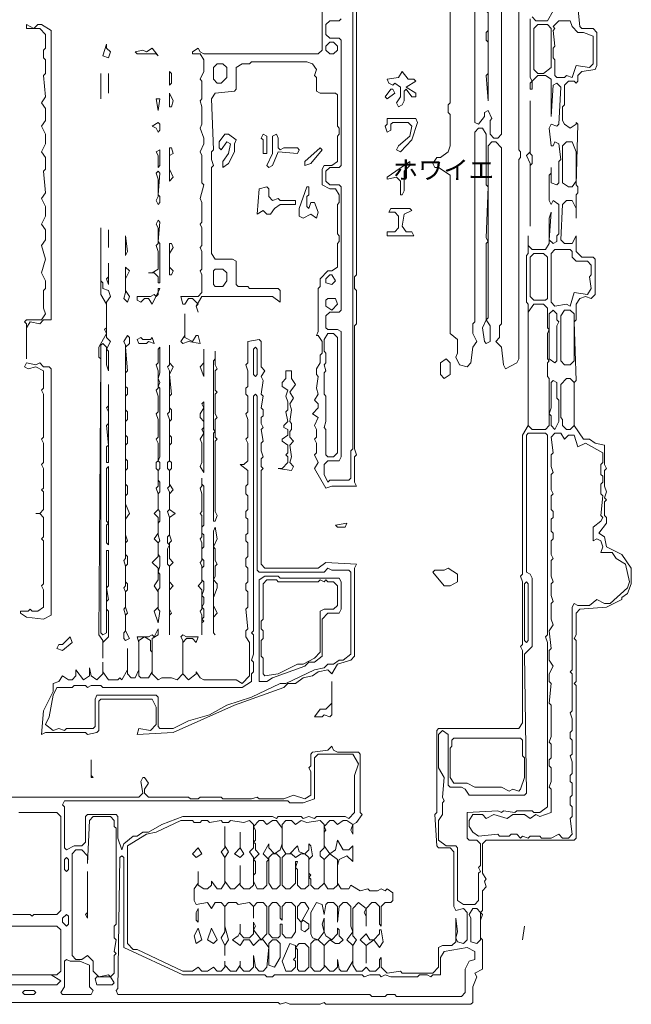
# Model space of a CAD drawing. Header units: millimetres. Extents: x -917 to 56469, y -4147 to 35647.
# Tile 4 of 5: x 43235 to 56428, y -393 to 20831. Entities that reach past the tile are written whole.
import ezdxf

# ---------------------------------------------------------------- set-up
doc = ezdxf.new("R2010")
doc.units = ezdxf.units.MM
doc.layers.add('EDITABLE_ROOM_LABELS', color=7, linetype='Continuous', lineweight=18, true_color=0x50555f)
doc.layers.add('RASTER_CONTOURS', color=7, linetype='Continuous', lineweight=18, true_color=0x50555f)
doc.styles.add('JAPANESE', font='msgothic.ttc')

msp = doc.modelspace()

# ---------------------------------------------------------------- linework, layer by layer
at = {"layer": 'RASTER_CONTOURS'}
for points in [[(49760, 21484), (49760, 20177), (49677, 20093), (47208, 20093), (47125, 20135), (47084, 20219), (46961, 20135), (46961, 20093), (47125, 20093), (47208, 19966), (47208, 19714), (47125, 19545), (47166, 19503), (47166, 19123), (47125, 19081), (47166, 18955), (47166, 18575), (47125, 18491), (47208, 18280), (47208, 18154), (47125, 17985), (47166, 17901), (47166, 17311), (47208, 17269), (47125, 16974), (47166, 16889), (47166, 16468), (47125, 16426), (47166, 16341), (47166, 15962), (47125, 15920), (47166, 15835), (47166, 15456), (47125, 15414), (47166, 15330), (47166, 14950), (47084, 14866), (46714, 14866), (46755, 14697), (46796, 14697), (46878, 14824), (46961, 14824), (47084, 14697), (47043, 14655), (47084, 14529), (47043, 14655), (47166, 14866), (48689, 14866), (48854, 14740), (48854, 14992), (48813, 15035), (48195, 15035), (48154, 15077), (47948, 15077), (47907, 15119), (47907, 15625), (47825, 15667), (47455, 15667), (47372, 15793), (47372, 17648), (47413, 17690), (47372, 17817), (47372, 17985), (47413, 18027), (47372, 19123), (47455, 19250), (47866, 19292), (47907, 19334), (47907, 19798), (48031, 19882), (48195, 19882), (48237, 19924), (49430, 19924), (49554, 19882), (49636, 19756), (49595, 19629), (49636, 19587), (49636, 19292), (49719, 19250), (50048, 19250), (50089, 19208), (50089, 18533), (50130, 18491), (50130, 18365), (50089, 18322), (50089, 17775), (49966, 17690), (49801, 17690), (49760, 17606), (49760, 17269), (49924, 17184), (50048, 17184), (50130, 17058), (50130, 16889), (50089, 16847), (50089, 16215), (50130, 16173), (50130, 16046), (50089, 16004), (50089, 15498), (49966, 15414), (49883, 15414), (49719, 15245), (49719, 15077), (49677, 15035), (49677, 14107), (49636, 14023), (49677, 14023), (49760, 13896), (49760, 13644), (49719, 13601), (49719, 13433), (49636, 13306), (49636, 13180), (49677, 13138), (49636, 12885), (49677, 12758), (49595, 12632), (49677, 12548), (49677, 12463), (49554, 12337), (49677, 12253), (49595, 12084), (49636, 12000), (49636, 11831), (49595, 11789), (49636, 11705), (49636, 11494), (49595, 11452), (49677, 11283), (49595, 11157), (49842, 10735), (49966, 10777), (50501, 10777), (50459, 10861), (50459, 11409), (50501, 11452), (50459, 11578), (50459, 14234), (50501, 14276), (50501, 14992), (50459, 15035), (50459, 15288), (50501, 15330), (50501, 24182)], [(50418, 24013), (50418, 11578), (50377, 11536), (50377, 10946), (50336, 10904), (49924, 10904), (49883, 10861), (49801, 11030), (49801, 11241), (49883, 11325), (50130, 11325), (50171, 11409), (50171, 14107), (50089, 14149), (49883, 14149), (49842, 14192), (49842, 14444), (49924, 14529), (50130, 14529), (50171, 14571), (50171, 17227), (50130, 17269), (49924, 17269), (49842, 17353), (49842, 17564), (49924, 17648), (50130, 17648), (50171, 17690), (50171, 20388), (50130, 20430), (49924, 20430), (49842, 20514), (49842, 20725), (49924, 20809), (50130, 20809), (50171, 20852)], [(52518, 21948), (52518, 19039), (52477, 18997), (52477, 18828), (52518, 18786), (52518, 18112), (52477, 17985), (52312, 17859), (52230, 17859), (52147, 17732), (52188, 17648), (52271, 17648), (52518, 17479), (52518, 14065), (52682, 13939), (52682, 13644), (52641, 13559), (52724, 13391), (52888, 13348), (52970, 13433), (53012, 13770), (53094, 13896), (53012, 14065), (53012, 14276), (53053, 14318), (53053, 18407), (53135, 18491), (53217, 18491), (53300, 18365), (53300, 17269), (53341, 17227), (53300, 16131), (53341, 16046), (53300, 16004), (53300, 14360), (53217, 14192), (53259, 13896), (53300, 13854), (53382, 13896), (53382, 14234), (53300, 14360), (53341, 14402), (53341, 18112), (53423, 18196), (53506, 18196), (53629, 18070), (53629, 14276), (53588, 14234), (53588, 13981), (53506, 13896), (53629, 13770), (53670, 13391), (53711, 13306), (53958, 13433), (54000, 13517), (54000, 17817), (54041, 17859), (54041, 17985), (54000, 18027), (54000, 23339)], [(53629, 21189), (53629, 18365), (53547, 18280), (53464, 18280), (53382, 18365), (53382, 18660), (53423, 18702), (53341, 18870), (53259, 18828), (53259, 18744), (53135, 18575), (53053, 18618), (53053, 22875)], [(37946, -351), (48813, -351), (48854, -393), (48978, -351), (49060, -393), (49719, -393), (49801, -351), (49842, -393), (52970, -393), (53012, -351), (53012, -14), (53094, 197), (53053, 281), (53217, 366), (53217, 998), (53176, 1040), (53176, 1419), (53217, 1546), (53176, 1588), (53217, 1630), (53217, 2052), (53300, 2136), (53259, 2262), (53300, 2305), (53217, 2431), (53217, 3063), (53300, 3148), (55193, 3148), (55235, 3190), (55235, 6478), (55193, 6520), (55235, 6562), (55235, 7447), (55193, 7489), (55235, 7574), (55235, 8037), (55317, 8122), (55893, 8164), (56222, 8332), (56222, 8374), (56346, 8459), (56428, 8670), (56428, 9007), (56222, 9302), (55893, 9470), (55852, 9681), (55728, 9766), (55893, 9976), (55893, 10103), (55852, 10145), (55852, 10440), (55893, 10482), (55852, 10524), (55893, 10651), (55852, 10777), (55852, 11114), (55893, 11157), (55852, 11241), (55852, 11662), (55646, 11705), (55523, 11789), (55399, 11789), (55193, 12084), (55193, 13011), (55235, 13053), (55193, 14318), (55235, 14360), (55235, 14697), (55317, 14824), (55440, 14866), (55564, 14824), (55646, 14908), (55646, 15667), (55605, 15709), (55358, 15709), (55235, 15835), (55235, 16173), (55152, 16004), (54988, 16004), (54905, 16088), (54946, 16847), (55029, 16931), (55152, 16931), (55235, 16763), (55235, 16552), (55235, 17058), (55276, 17100), (55276, 17227), (55235, 17269), (55276, 18575), (55235, 18618), (55235, 18575), (55111, 18491), (54988, 18575), (54946, 18660), (54946, 18955), (54988, 18997), (54988, 19418), (55070, 19503), (55193, 19503), (55235, 19461), (55276, 19503), (55276, 19629), (55358, 19714), (55646, 19756), (55687, 19840), (55687, 20557), (55605, 20641), (55358, 20641), (55317, 20683), (55276, 21105)], [(54741, 21020), (54617, 20809), (54370, 20809), (54288, 20894)], [(54247, 20852), (54247, 19587), (54288, 19503), (54247, 19461), (54247, 19334), (54288, 19334), (54288, 19503), (54411, 19629), (54576, 19629), (54699, 19545), (54699, 18744), (54741, 19418), (54823, 19461), (54905, 19376), (54864, 18575), (54823, 18533), (54699, 18575), (54658, 18491), (54699, 18112), (54741, 18112), (54782, 18196), (54864, 18154), (54905, 17817), (54864, 17775), (54864, 17311), (54823, 17269), (54699, 17311), (54699, 17648), (54699, 17522), (54658, 17479), (54658, 16931), (54699, 16847), (54741, 16931), (54864, 16847), (54864, 16215), (54823, 16173), (54823, 16046), (54741, 16004), (54658, 16088), (54699, 16679), (54658, 16552), (54658, 16004), (54576, 15878), (54288, 15878), (54205, 15962), (54205, 16173), (54205, 15793), (54164, 15751), (54164, 14740), (54205, 14697), (54205, 12084), (54082, 11873), (54082, 8880), (54041, 8838), (54082, 8712), (54082, 7363), (54041, 7321), (54082, 7236), (54082, 5677), (54000, 5550), (52271, 5550), (52230, 5508), (52230, 3738), (52188, 3696), (52230, 3021), (52271, 2979), (52518, 2979), (52600, 2895), (52600, 1714), (52641, 1630), (52806, 1672), (52888, 1588), (52888, 998), (52806, 914), (52682, 956), (52641, 1040), (52682, 1166), (52641, 1461), (52641, 956), (52559, 871), (52353, 871), (52271, 829), (52271, 408), (52147, 281), (51489, 281), (51447, 323), (51159, 281), (51036, 408), (51036, 618), (50995, 576), (50995, 408), (50912, 323), (50789, 323), (50706, 408), (50624, 323), (50501, 323), (50418, 450), (50418, 871), (50501, 998), (50418, 1082), (50418, 1672), (50542, 1799), (50706, 1672), (50665, 1588), (50706, 1504), (50706, 1293), (50706, 1672), (50830, 1799), (50912, 1799), (50995, 1714), (50995, 1335), (51036, 1293), (51036, 1714), (51118, 1799), (51242, 1799), (51283, 1841), (51283, 2009), (51159, 2094), (51118, 2052), (51036, 2094), (50953, 2052), (50789, 2052), (50748, 2094), (50583, 2052), (50377, 2178), (50336, 2094), (50171, 2094), (50089, 2220), (50089, 2600), (50130, 2726), (50295, 2810), (50418, 2684), (50418, 3021), (50336, 2937), (50213, 2937), (50089, 3148), (50048, 2937), (49924, 2853), (49801, 3021), (49801, 3316), (49842, 3358), (49801, 3443), (49924, 3569), (50007, 3569), (50089, 3485), (50213, 3569), (50295, 3569), (50418, 3485), (50377, 3358), (50418, 3274), (50418, 3485), (50501, 3527), (50624, 3696), (50583, 3738), (50583, 5002), (50542, 5044), (50089, 5044), (50007, 5087), (49966, 5171), (49883, 5087), (49554, 5044), (49513, 5002), (49513, 4749), (49472, 4707), (49513, 4623), (49513, 4117), (49389, 4033), (49142, 4117), (48936, 4033), (48401, 4033), (48360, 4075), (48237, 4033), (47619, 4033), (47578, 4075), (47125, 4075), (47084, 4033), (46919, 4033), (46878, 4075), (46014, 4075), (45931, 4159), (45931, 4244), (46014, 4370), (45931, 4496), (45890, 4496), (45849, 4412), (45890, 4159), (45808, 4075), (41486, 4075)], [(43215, 3738), (44038, 3738), (44120, 3653), (44120, 1630), (44038, 1546), (43544, 1546), (43503, 1504), (43462, 1546), (43091, 1546)]]:
    msp.add_lwpolyline(points, dxfattribs=at)
for points in [[(53341, 21484), (53300, 21400), (53300, 21020), (53341, 20978), (53341, 20599), (53300, 20557), (53300, 20388), (53341, 20346), (53341, 19671), (53300, 19629), (53341, 19081)], [(54864, 20809), (55111, 20809), (55152, 20683), (55276, 20557), (55399, 20557), (55605, 20472), (55605, 19882), (55523, 19798), (55235, 19840), (55152, 19587), (55029, 19629), (54988, 19587), (54823, 19587), (54782, 19629), (54782, 19966), (54741, 20009), (54741, 20219), (54782, 20261), (54741, 20599), (54782, 20641), (54741, 20683)], [(43709, 20725), (43626, 20725), (43544, 20641), (43379, 20725), (43379, 20641), (43667, 20641), (43791, 20514), (43791, 20219), (43750, 20177), (43750, 20009), (43791, 19966), (43791, 19671), (43750, 19629), (43791, 19166), (43709, 19039), (43791, 18913), (43791, 18660), (43709, 18533), (43791, 18365), (43791, 18154), (43709, 17985), (43791, 17859), (43791, 17606), (43750, 17564), (43791, 17100), (43709, 16974), (43791, 16805), (43791, 16594), (43709, 16426), (43791, 16299), (43791, 16088), (43709, 15962), (43791, 15667), (43709, 15372), (43791, 15203), (43791, 15035), (43750, 14992), (43750, 14613), (43791, 14487), (43709, 14360), (43379, 14360), (43338, 14318), (43379, 14276), (43379, 13517), (43379, 14192), (43462, 14318), (43667, 14276), (43750, 14360), (43914, 14360), (43914, 20599)], [(54411, 20725), (54617, 20725), (54699, 20641), (54699, 19798), (54535, 19671), (54411, 19671), (54329, 19756), (54329, 20641)], [(45108, 20304), (45026, 20051), (45149, 20009), (45191, 20135), (45108, 20219)], [(46220, 20051), (46096, 20219), (45973, 20135), (45890, 20177), (45726, 20135), (45767, 20093), (46178, 20093)], [(49924, 20346), (50007, 20346), (50089, 20261), (50089, 20177), (50007, 20093), (49924, 20093), (49842, 20177), (49842, 20261)], [(47496, 19882), (47619, 19882), (47702, 19798), (47702, 19587), (47578, 19461), (47496, 19461), (47413, 19545), (47413, 19798)], [(44985, 19671), (44985, 19123)], [(45149, 19671), (45149, 19250)], [(46467, 19714), (46467, 19418), (46508, 19461), (46508, 19671)], [(51489, 19714), (51406, 19587), (51159, 19545), (51200, 19461), (51283, 19418), (51324, 19461), (51447, 19376), (51447, 19166), (51365, 19039), (51406, 18955), (51489, 18997), (51530, 19081), (51530, 19292), (51571, 19334), (51694, 19166), (51777, 19166), (51777, 19250), (51571, 19376), (51777, 19503), (51736, 19545), (51612, 19545)], [(51283, 19334), (51242, 19334), (51118, 19166), (51159, 19123), (51324, 19250)], [(46261, 19123), (46178, 19123), (46220, 18870)], [(46467, 19250), (46467, 18955), (46508, 18955), (46549, 19081)], [(54247, 19081), (54247, 17985), (54164, 17901), (54247, 17732), (54247, 16383), (54247, 17690), (54288, 17732), (54288, 17901), (54247, 17943)], [(51777, 18702), (51159, 18702), (51159, 18575), (51118, 18533), (51159, 18407), (51242, 18449), (51242, 18575), (51283, 18618), (51612, 18618), (51694, 18533), (51653, 18322), (51406, 18112), (51365, 18027), (51447, 17985), (51694, 18238), (51818, 18618)], [(46220, 18618), (46096, 18533), (46178, 18491), (46220, 18407), (46261, 18449), (46261, 18575)], [(47743, 18365), (47660, 18365), (47537, 18196), (47537, 18070), (47578, 18027), (47702, 18196), (47784, 18154), (47743, 17943), (47619, 17775), (47619, 17648), (47743, 17732), (47866, 17985), (47866, 18154), (47907, 18238)], [(48484, 18365), (48442, 18280), (48484, 18238), (48484, 17943), (48566, 17943), (48566, 18322)], [(49266, 18027), (49225, 18070), (48936, 18070), (48854, 18027), (48813, 18070), (48813, 18280), (48772, 18365), (48689, 18322), (48689, 17943), (48566, 17690), (48607, 17648), (48689, 17690), (48813, 17985), (49225, 17943)], [(46508, 18070), (46467, 18070), (46467, 17353), (46549, 17437), (46467, 17606), (46467, 17901), (46549, 17943)], [(49760, 18027), (49719, 18070), (49389, 17775), (49389, 17690), (49513, 17732)], [(55029, 18196), (55152, 18196), (55235, 17985), (55235, 17353), (55152, 17227), (55070, 17227), (54946, 17311), (54946, 18112)], [(46261, 18027), (46178, 17985), (46220, 17901), (46220, 17648), (46261, 17690)], [(51653, 17775), (51159, 17437), (51159, 17395), (51365, 17437), (51447, 17353), (51447, 17058), (51489, 17058), (51530, 17142), (51530, 17564), (51653, 17690)], [(46220, 17564), (46178, 17522), (46220, 17395), (46220, 17016), (46178, 16931), (46220, 16847), (46261, 16889), (46261, 17016), (46220, 17058), (46261, 17522)], [(48401, 17184), (48360, 16636), (48484, 16721), (48566, 16636), (48648, 16636), (48731, 16763), (48854, 16847), (49183, 16847), (49183, 16931), (48854, 16931), (48813, 16974), (48689, 16931), (48607, 17016), (48607, 17184), (48566, 17227)], [(49430, 17227), (49266, 16763), (49266, 16594), (49348, 16552), (49513, 16636), (49636, 16552), (49677, 16679), (49595, 16889), (49513, 16889), (49472, 16763), (49430, 16805), (49430, 17016), (49472, 17058), (49472, 17227)], [(51242, 16763), (51200, 16679), (51324, 16679), (51406, 16594), (51406, 16341), (51324, 16257), (51159, 16257), (51159, 16173), (51736, 16173), (51694, 16257), (51571, 16257), (51489, 16383), (51530, 16636), (51694, 16721), (51653, 16763)], [(46220, 16510), (46178, 16426), (46220, 16341), (46220, 16004), (46178, 15962), (46220, 15835), (46220, 15456), (46096, 15372), (46014, 15372), (46137, 15372), (46220, 15288), (46220, 15161), (46261, 15161), (46261, 16004), (46220, 16046), (46261, 16468)], [(44985, 16341), (44985, 14908), (45108, 14697), (45108, 14192), (45067, 14149), (45108, 14065), (44944, 13770), (44944, 13559), (44985, 13517), (44944, 7574), (45026, 7447), (45026, 7068), (45026, 7405), (45149, 7531), (45149, 8079), (45108, 8122), (45108, 8290), (45149, 8332), (45108, 8585), (45149, 8627), (45149, 9386), (45108, 9386), (45108, 7616), (45026, 7574), (44985, 7616), (44985, 13812), (45026, 13854), (45108, 13770), (45108, 13391), (45149, 13264), (45149, 13686), (45108, 13728), (45191, 13896), (45108, 13981), (45108, 14740), (45191, 14866), (45149, 14992), (45026, 15035), (45026, 15161), (44985, 15203)], [(45149, 16299), (45149, 15920)], [(45520, 16173), (45520, 15751), (45561, 15835)], [(46467, 16004), (46467, 15330), (46508, 15330), (46549, 15414), (46467, 15498), (46467, 15793), (46549, 15920), (46508, 16004)], [(54329, 15793), (54535, 15793), (54617, 15709), (54617, 14824), (54576, 14782), (54329, 14782), (54247, 14866), (54247, 15709)], [(54782, 15878), (55111, 15878), (55152, 15835), (55152, 15709), (55235, 15625), (55481, 15625), (55564, 15540), (55564, 15330), (55523, 15288), (55564, 15035), (55481, 14908), (55193, 14950), (55111, 14655), (55029, 14697), (54782, 14655), (54699, 14740), (54699, 15793)], [(45149, 15583), (45149, 15288), (45108, 15245), (45149, 15119)], [(45520, 15498), (45520, 14950), (45479, 14824), (45561, 14740), (45602, 14866), (45520, 14992), (45520, 15245), (45602, 15414)], [(47455, 15456), (47619, 15456), (47702, 15372), (47702, 15203), (47619, 15077), (47455, 15077), (47413, 15119), (47413, 15414)], [(49924, 15330), (49966, 15330), (50048, 15203), (49966, 15119), (49842, 15161), (49842, 15245)], [(46261, 15035), (46220, 15035), (46220, 14908), (46178, 14866), (46137, 14908), (46055, 14866), (45767, 14866), (45767, 14782), (45849, 14740), (45931, 14824), (46014, 14824), (46096, 14697)], [(49842, 14782), (49883, 14824), (50048, 14824), (50089, 14697), (49966, 14571), (49842, 14655)], [(54329, 14697), (54535, 14697), (54617, 14613), (54617, 14192), (54658, 14149), (54617, 14065), (54617, 13517), (54658, 13475), (54617, 13433), (54617, 13138), (54658, 13096), (54658, 12084), (54576, 12000), (54288, 12000), (54205, 12084), (54205, 14529)], [(46796, 14487), (46796, 14023), (46714, 13896), (46755, 13854), (46878, 13896), (47125, 13854), (47084, 14023), (47043, 14023), (46961, 13896), (46796, 13981)], [(54741, 14571), (54823, 14487), (54823, 14360), (54864, 14318), (54823, 14234), (54823, 13475), (54782, 13433), (54658, 13517), (54658, 14487)], [(54988, 14571), (55111, 14571), (55193, 14487), (55193, 13475), (55111, 13391), (54988, 13391), (54905, 13475), (54905, 14444)], [(45561, 14023), (45479, 13896), (45520, 13812), (45520, 9218), (45479, 9175), (45520, 9049), (45520, 8627), (45479, 8585), (45520, 8501), (45520, 8164), (45479, 8122), (45520, 7995), (45520, 7658), (45479, 7616), (45479, 7489), (45520, 7447), (45602, 7489), (45520, 7658), (45520, 7995), (45561, 8037), (45520, 8164), (45520, 8501), (45561, 8543), (45561, 8670), (45520, 8712), (45520, 9049), (45561, 9091), (45561, 9260), (45520, 9302), (45520, 9555), (45561, 9597), (45520, 9723), (45520, 10061), (45602, 10187), (45520, 10398), (45520, 10566), (45561, 10609), (45561, 10777), (45520, 10819), (45520, 11114), (45561, 11157), (45561, 11325), (45520, 11367), (45520, 11662), (45561, 11705), (45561, 11831), (45520, 11873), (45520, 12168), (45561, 12210), (45561, 12379), (45520, 12421), (45520, 12716), (45561, 12758), (45561, 12885), (45520, 12927), (45520, 13222), (45561, 13264), (45520, 13770), (45602, 13854), (45602, 13981)], [(49883, 14065), (50007, 14065), (50089, 13981), (50089, 11494), (50007, 11409), (49883, 11409), (49842, 11452), (49842, 12000), (49801, 12042), (49842, 12168), (49842, 12716), (49801, 12758), (49801, 13222), (49842, 13264), (49801, 13391), (49842, 13433), (49842, 13644), (49801, 13686), (49801, 13939)], [(48401, 13939), (48154, 13896), (48154, 13433), (48113, 13391), (48154, 13264), (48154, 12927), (48113, 12885), (48113, 12758), (48154, 12716), (48154, 12379), (48113, 12337), (48154, 12210), (48154, 11831), (48113, 11789), (48154, 11705), (48154, 11325), (48072, 11241), (47990, 11241), (48154, 11114), (48154, 10819), (48113, 10777), (48113, 10609), (48154, 10566), (48154, 10271), (48113, 10229), (48113, 10103), (48154, 10061), (48154, 9766), (48113, 9723), (48113, 9597), (48154, 9555), (48154, 9260), (48113, 9218), (48113, 9049), (48154, 9007), (48154, 8712), (48113, 8670), (48113, 8543), (48154, 8501), (48154, 8164), (48113, 8122), (48154, 7700), (48113, 7658), (48113, 7531), (48195, 7405), (48195, 6688), (48031, 6520), (47907, 6604), (47208, 6604), (47125, 6646), (47043, 6773), (47043, 6731), (46878, 6604), (46755, 6731), (46755, 7405), (46837, 7489), (46961, 7489), (47043, 7405), (47084, 7531), (46837, 7531), (46755, 7574), (46714, 7531), (46755, 7447), (46755, 6731), (46631, 6604), (46508, 6646), (46302, 6646), (46220, 6604), (46096, 6731), (46096, 7489), (46220, 7574), (46220, 7700), (46137, 7531), (46096, 7574), (46014, 7531), (45767, 7531), (45808, 7405), (45808, 6815), (45726, 6646), (45643, 6646), (45561, 6731), (45561, 7279), (45561, 6815), (45437, 6604), (45396, 6646), (45355, 6604), (45149, 6604), (45026, 6773), (45026, 6983), (45026, 6731), (44902, 6604), (44779, 6688), (44738, 6857), (44738, 6688), (44614, 6604), (44450, 6815), (44450, 6688), (44367, 6604), (44285, 6604), (44161, 6688), (44079, 6562), (43956, 6520), (43956, 6351), (43750, 5930), (43709, 5424), (43791, 5466), (44655, 5466), (44697, 5424), (44902, 5466), (44944, 5508), (44944, 6140), (44985, 6183), (46096, 6183), (46178, 6014), (46178, 5635), (46055, 5508), (45808, 5550), (45767, 5424), (46549, 5466), (47866, 6056), (48936, 6435), (49019, 6520), (49183, 6520), (49348, 6646), (49554, 6688), (49677, 6773), (49883, 6815), (49966, 6731), (50089, 6941), (50377, 7026), (50459, 7110), (50459, 9007), (50501, 9091), (49842, 9133), (49677, 9007), (48525, 9007), (48442, 9091), (48442, 11114), (48484, 11157), (48442, 11199), (48442, 11367), (48484, 11409), (48442, 11536), (48442, 11705), (48484, 11747), (48442, 12000), (48484, 12042), (48442, 12126), (48442, 12253), (48484, 12295), (48484, 12421), (48442, 12463), (48484, 12716), (48442, 12758), (48484, 13053), (48442, 13138), (48525, 13264), (48442, 13348), (48442, 13896)], [(45767, 13939), (45808, 13854), (45973, 13854), (46014, 13896), (46137, 13854), (46096, 13981), (46055, 13939), (45890, 13939), (45849, 13981)], [(46467, 13812), (46467, 13391), (46425, 13348), (46467, 13264), (46467, 12379), (46425, 12337), (46467, 12210), (46467, 11325), (46425, 11283), (46425, 11157), (46467, 11114), (46467, 10777), (46425, 10735), (46467, 10651), (46467, 10271), (46425, 10229), (46467, 10103), (46467, 9723), (46425, 9681), (46425, 9555), (46467, 9513), (46425, 9428), (46425, 9091), (46467, 9049), (46467, 7574), (46467, 7995), (46508, 8037), (46467, 8122), (46467, 8543), (46549, 8627), (46467, 8712), (46467, 9049), (46549, 9133), (46467, 9218), (46467, 9555), (46508, 9597), (46467, 9723), (46467, 10103), (46590, 10187), (46467, 10271), (46467, 10609), (46549, 10693), (46467, 10819), (46467, 11114), (46508, 11157), (46508, 11283), (46467, 11325), (46467, 11662), (46508, 11705), (46508, 11831), (46467, 11873), (46467, 12168), (46508, 12210), (46508, 12421), (46467, 12463), (46467, 12716), (46508, 12758), (46467, 13180), (46549, 13348), (46467, 13433)], [(46261, 13770), (46220, 13728), (46220, 13433), (46178, 13391), (46220, 13264), (46220, 12885), (46178, 12843), (46220, 12716), (46220, 12379), (46178, 12337), (46220, 12210), (46220, 11831), (46178, 11789), (46220, 11705), (46220, 11325), (46178, 11283), (46178, 11157), (46220, 11114), (46220, 10777), (46178, 10735), (46220, 10609), (46220, 10271), (46137, 10187), (46220, 10103), (46220, 9766), (46137, 9639), (46220, 9555), (46220, 9260), (46096, 9133), (46220, 9007), (46220, 8754), (46137, 8627), (46220, 8501), (46220, 8164), (46137, 8079), (46220, 7827), (46261, 8079), (46220, 8122), (46220, 8543), (46261, 8585), (46261, 8880), (46220, 8922), (46261, 9049), (46261, 9260), (46220, 9302), (46220, 9555), (46261, 9597), (46220, 9723), (46220, 9976), (46261, 10018), (46261, 10229), (46220, 10271), (46220, 10609), (46261, 10651), (46261, 10861), (46220, 10904), (46220, 11114), (46261, 11157), (46261, 11283), (46220, 11325), (46261, 11409), (46261, 12885), (46220, 12927), (46261, 13011), (46220, 13096), (46261, 13222)], [(47208, 13728), (47208, 13433), (47125, 13348), (47208, 13138)], [(47455, 13686), (47455, 13517), (47413, 13475), (47413, 12000), (47455, 11957), (47413, 11915), (47413, 10018), (47455, 10018), (47496, 10145), (47455, 10229), (47455, 11747), (47496, 11789), (47455, 11831), (47455, 12210), (47496, 12253), (47455, 12337), (47455, 12758), (47496, 12801), (47455, 12843), (47455, 13264), (47496, 13306), (47455, 13391)], [(48319, 13770), (48360, 13728), (48360, 13180), (48319, 13138), (48278, 13180), (48278, 13728)], [(43379, 13433), (43338, 13348), (43420, 13306), (43585, 13348), (43750, 13264), (43750, 12885), (43709, 12843), (43750, 12758), (43750, 11831), (43709, 11789), (43750, 11705), (43750, 11283), (43709, 11241), (43750, 11157), (43750, 10735), (43709, 10693), (43750, 10651), (43750, 10271), (43667, 10187), (43585, 10187), (43667, 10187), (43750, 10103), (43750, 9681), (43709, 9639), (43750, 9597), (43750, 8670), (43709, 8627), (43750, 8543), (43750, 8164), (43626, 8079), (43503, 8079), (43462, 8122), (43420, 8079), (43256, 8079), (43256, 8037), (43379, 7953), (43750, 7911), (43914, 7995), (43914, 13306), (43873, 13348), (43750, 13348), (43667, 13433), (43585, 13391)], [(52435, 13517), (52312, 13433), (52312, 13180), (52394, 13096), (52518, 13180), (52518, 13433)], [(48978, 13264), (48978, 13096), (48895, 13011), (48895, 12927), (49019, 12843), (48978, 12716), (49019, 12590), (49019, 12421), (48978, 12379), (49019, 12168), (48936, 12084), (48936, 12042), (49019, 12000), (49019, 11873), (48895, 11789), (48895, 11747), (49019, 11662), (49019, 11494), (48978, 11452), (49019, 11409), (49019, 11283), (48895, 11157), (48813, 11157), (49101, 11114), (49142, 11199), (49060, 11283), (49101, 11409), (49060, 11662), (49142, 11747), (49060, 11831), (49060, 11957), (49101, 12000), (49101, 12126), (49060, 12168), (49101, 12421), (49060, 12548), (49142, 12674), (49060, 12801), (49183, 12969), (49101, 13096), (49101, 13264)], [(45149, 12969), (45149, 12505), (45108, 12463), (45149, 12379), (45149, 12126), (45108, 12084), (45149, 11662), (45108, 11620), (45108, 11283), (45149, 11283)], [(54741, 13053), (54823, 13011), (54823, 12674), (54864, 12632), (54864, 12168), (54782, 12000), (54699, 12084), (54699, 12295), (54658, 12337), (54699, 12463), (54699, 13011)], [(55029, 13096), (55111, 13096), (55193, 13011), (55193, 12084), (55111, 12000), (55029, 12000), (54946, 12084), (54946, 12210), (54905, 12253), (54905, 12969)], [(48319, 12758), (48360, 12716), (48360, 8965), (48401, 8922), (49801, 8922), (49883, 9007), (49966, 8965), (50336, 8965), (50377, 8922), (50377, 7152), (50213, 7026), (50130, 7026), (50007, 6941), (49883, 6941), (49801, 6857), (49595, 6815), (48978, 6520), (48854, 6520), (48237, 6225), (47702, 6056), (47331, 5845), (46878, 5719), (46549, 5550), (46261, 5550), (46220, 5592), (46220, 6225), (46178, 6267), (44902, 6267), (44861, 6183), (44861, 5592), (44820, 5550), (44244, 5550), (44203, 5508), (44079, 5550), (43956, 5508), (43791, 5635), (43873, 5803), (43956, 6267), (44038, 6435), (44367, 6435), (44408, 6478), (44655, 6478), (44697, 6435), (44779, 6478), (44985, 6478), (45026, 6435), (48031, 6435), (48237, 6562), (48237, 6731), (48278, 6773), (48278, 6983), (48237, 7026), (48278, 7152), (48278, 7574), (48237, 7616), (48278, 7658), (48278, 12716)], [(47208, 12590), (47166, 12548), (47208, 12463), (47125, 12337), (47125, 12253), (47208, 12168), (47208, 12042), (47166, 12000), (47208, 11915), (47125, 11789), (47166, 11705), (47166, 11283), (47125, 11199), (47208, 11072)], [(54576, 11915), (54617, 11873), (54617, 7574), (54576, 7531), (54617, 7405), (54617, 3864), (54452, 3738), (54329, 3738), (54288, 3780), (53958, 3780), (53917, 3738), (53670, 3780), (53629, 3738), (53547, 3780), (52888, 3738), (52888, 3190), (52929, 3148), (53094, 3148), (53176, 3063), (53176, 2600), (53135, 2557), (53176, 2473), (53135, 2431), (53135, 1841), (53053, 1757), (52806, 1757), (52682, 1841), (52682, 2979), (52641, 3021), (52435, 3021), (52271, 3148), (52271, 3569), (52353, 3696), (52353, 3948), (52394, 3991), (52353, 4075), (52394, 4496), (52271, 4707), (52271, 5424), (52353, 5508), (52477, 5424), (52477, 4328), (52518, 4286), (52765, 4286), (52847, 4244), (52929, 4117), (54123, 4117), (54164, 4159), (54123, 7152), (54288, 7321), (54288, 8796), (54247, 8880), (54164, 8922), (54164, 11873), (54205, 11915)], [(55193, 11873), (55276, 11620), (55440, 11705), (55811, 11494), (55811, 11283), (55770, 11241), (55770, 11030), (55811, 10988), (55811, 10861), (55770, 10819), (55770, 10609), (55811, 10566), (55770, 10145), (55811, 10103), (55770, 10018), (55605, 9892), (55605, 9597), (55687, 9639), (55770, 9597), (55811, 9470), (55770, 9344), (56017, 9344), (56099, 9218), (56305, 9091), (56387, 8712), (56346, 8585), (55975, 8248), (55852, 8248), (55687, 8332), (55523, 8206), (55276, 8206), (55193, 8248), (55152, 8164), (55152, 6815), (55111, 6773), (55152, 6731), (55152, 5930), (55111, 5888), (55152, 5761), (55152, 5508), (55111, 5466), (55111, 5340), (55152, 5297), (55152, 5002), (55111, 4960), (55152, 4834), (55152, 4581), (55111, 4539), (55111, 4412), (55152, 4370), (55152, 4117), (55111, 4075), (55111, 3906), (55152, 3864), (55152, 3653), (55111, 3611), (55152, 3274), (55070, 3190), (54946, 3190), (54864, 3274), (54699, 3190), (54494, 3190), (54452, 3232), (54247, 3232), (54205, 3190), (54082, 3232), (54041, 3190), (53958, 3274), (53835, 3274), (53794, 3232), (53588, 3232), (53547, 3274), (53135, 3232), (53012, 3316), (52929, 3443), (52929, 3569), (53012, 3696), (53217, 3696), (53300, 3611), (53464, 3696), (53753, 3611), (53876, 3696), (54123, 3696), (54247, 3611), (54370, 3696), (54452, 3653), (54699, 3738), (54699, 4244), (54658, 4286), (54699, 4412), (54699, 4707), (54658, 4749), (54658, 4876), (54699, 4918), (54699, 5213), (54658, 5255), (54699, 5382), (54699, 6056), (54658, 6098), (54699, 6520), (54658, 6562), (54658, 6731), (54741, 6899), (54658, 7026), (54658, 7236), (54699, 7279), (54658, 7658), (54741, 7784), (54699, 7911), (54699, 8248), (54741, 8290), (54699, 8417), (54699, 8670), (54741, 8712), (54699, 8838), (54699, 9175), (54741, 9218), (54699, 9302), (54699, 9597), (54741, 9639), (54741, 9766), (54699, 9808), (54699, 10061), (54741, 10103), (54741, 10229), (54699, 10271), (54699, 10566), (54741, 10609), (54699, 10693), (54699, 11030), (54741, 11072), (54699, 11199), (54699, 11452), (54741, 11494), (54699, 11831), (54782, 11915), (54905, 11915), (54988, 11789), (55070, 11873)], [(45149, 11199), (45108, 11157), (45108, 10018), (45149, 9976), (45108, 9934), (45108, 9555), (45149, 9513)], [(47166, 10946), (47166, 10777), (47125, 10735), (47166, 10609), (47166, 10229), (47125, 10187), (47166, 10145), (47166, 9681), (47125, 9639), (47166, 9555), (47166, 9175), (47125, 9133), (47166, 9049), (47166, 8712), (47084, 8627), (47166, 8543), (47166, 8122), (47125, 8079), (47166, 7995), (47166, 7574), (47166, 7827), (47208, 7869), (47166, 7911), (47208, 7953), (47208, 8122), (47166, 8164), (47208, 8248), (47208, 8374), (47166, 8417), (47208, 8543), (47208, 8712), (47166, 8754), (47166, 9007), (47208, 9049), (47208, 9175), (47166, 9218), (47166, 9428), (47208, 9470), (47208, 9723), (47166, 9766), (47166, 9892), (47208, 9934), (47208, 10777), (47166, 10819)], [(50048, 9934), (50089, 9892), (50254, 9892), (50295, 9976)], [(47455, 9892), (47413, 9808), (47413, 7616), (47455, 7574), (47413, 7616), (47413, 7953), (47496, 8037), (47413, 8206), (47413, 8374), (47496, 8585), (47496, 8670), (47413, 8754), (47455, 8838), (47455, 9049), (47496, 9091), (47455, 9175), (47455, 9428), (47413, 9470), (47496, 9639)], [(52147, 8922), (52394, 8627), (52518, 8627), (52682, 8712), (52682, 8880), (52477, 9007), (52394, 8965), (52188, 8965)], [(50130, 8796), (48854, 8796), (48813, 8838), (48525, 8838), (48401, 8754), (48401, 6562), (48566, 6562), (48689, 6646), (49389, 6899), (49472, 6983), (49595, 6983), (49760, 7110), (49760, 7911), (49883, 8037), (50130, 8037), (50171, 8122), (50171, 8712)], [(50007, 8712), (50089, 8627), (50089, 8206), (50007, 8122), (49801, 8122), (49719, 8079), (49719, 7194), (49595, 7068), (49348, 6941), (49225, 6941), (48813, 6731), (48525, 6688), (48484, 6731), (48484, 7068), (48442, 7110), (48442, 7447), (48484, 7489), (48484, 7658), (48442, 7700), (48442, 7869), (48484, 7911), (48484, 8670), (48566, 8754), (48772, 8754), (48813, 8712), (49677, 8712), (49719, 8754), (49801, 8712), (49842, 8754), (49883, 8712)], [(54164, 8712), (54205, 8670), (54205, 7447), (54164, 7405), (54123, 7447), (54123, 8670)], [(44326, 7531), (44161, 7363), (44079, 7363), (44038, 7279), (44161, 7236), (44367, 7405)], [(45931, 7531), (46055, 7447), (46055, 7236), (46096, 7194), (46096, 6773), (46014, 6646), (45849, 6646), (45808, 6688), (45808, 7447)], [(49966, 6562), (49966, 6098), (49842, 5972), (49719, 5972), (49595, 5803), (49760, 5803), (49801, 5845), (49924, 5803), (49966, 5845)], [(52559, 5297), (52600, 5340), (54041, 5340), (54082, 5297), (54082, 4960), (54123, 4918), (54123, 4496), (54041, 4244), (54000, 4201), (53876, 4244), (53794, 4201), (53629, 4286), (53053, 4286), (52888, 4370), (52600, 4370), (52518, 4496), (52518, 5129), (52559, 5171)], [(50542, 4792), (50459, 4539), (50459, 3738), (50336, 3611), (50254, 3653), (49636, 3653), (49595, 3611), (49472, 3653), (49348, 3611), (49307, 3653), (48813, 3653), (48772, 3611), (48689, 3653), (46755, 3653), (46302, 3485), (46014, 3316), (45890, 3316), (45767, 3232), (45684, 3232), (45479, 3063), (45437, 2937), (45355, 3190), (45355, 3653), (45314, 3696), (44697, 3696), (44655, 3653), (44655, 3105), (44573, 3021), (44408, 3021), (44244, 2937), (44203, 2979), (44203, 3864), (44161, 3906), (44203, 3991), (49019, 3991), (49060, 3948), (49348, 3948), (49595, 4033), (49595, 4918), (49677, 5002), (50418, 5002)], [(44779, 4876), (44779, 4496), (44820, 4496), (44779, 4539)], [(44820, 3653), (45191, 3653), (45273, 3569), (45273, 3443), (45314, 3401), (45314, 1335), (45273, 1293), (45273, 1040), (45314, 998), (45273, 745), (45314, 703), (45273, 661), (45273, 281), (45191, 197), (45149, 239), (44944, 197), (44820, 323), (44820, 534), (44697, 661), (44573, 576), (44450, 576), (44367, 661), (44367, 2853), (44450, 2937), (44573, 2937), (44697, 2810), (44697, 2642), (44738, 3569)], [(45561, 3021), (45973, 3274), (46178, 3316), (46714, 3569), (46961, 3569), (47002, 3527), (47125, 3527), (47166, 3569), (47290, 3569), (47331, 3527), (47578, 3569), (47619, 3527), (47743, 3527), (47784, 3569), (48072, 3527), (48195, 3569), (48278, 3485), (48278, 2979), (48195, 2895), (48278, 2768), (48278, 2178), (48195, 2094), (48072, 2094), (47990, 2178), (47990, 2600), (47990, 2220), (47866, 2094), (47784, 2094), (47660, 2262), (47660, 2768), (47743, 2895), (47660, 3021), (47660, 3443), (47660, 2979), (47578, 2895), (47660, 2768), (47660, 2220), (47578, 2094), (47496, 2094), (47372, 2262), (47372, 2178), (47290, 2094), (47208, 2094), (47084, 2178), (47084, 2473), (47084, 2220), (47002, 2094), (47002, 1841), (47043, 1757), (47290, 1799), (47372, 1672), (47455, 1799), (47578, 1799), (47660, 1714), (47660, 1166), (47578, 1040), (47660, 871), (47660, 661), (47660, 871), (47743, 998), (47660, 1293), (47660, 1714), (47743, 1799), (47907, 1799), (47948, 1757), (48195, 1799), (48278, 1714), (48278, 1461), (48278, 1714), (48360, 1799), (48484, 1799), (48566, 1714), (48566, 1124), (48442, 998), (48278, 1209), (48319, 1293), (48278, 1377), (48278, 1124), (48195, 1040), (48072, 1040), (47990, 1124), (47990, 1335), (47990, 1166), (47948, 1082), (47825, 998), (47990, 871), (48072, 998), (48195, 998), (48278, 871), (48401, 998), (48484, 998), (48607, 829), (48566, 408), (48484, 323), (48401, 323), (48319, 408), (48278, 661), (48278, 408), (48195, 323), (48072, 323), (47990, 408), (47990, 534), (47990, 450), (47907, 323), (47784, 323), (47660, 450), (47660, 534), (47660, 408), (47578, 323), (47496, 323), (47413, 408), (47290, 323), (47166, 323), (47084, 408), (46961, 323), (46755, 323), (45767, 787), (45684, 787), (45561, 914)], [(48772, 3569), (48895, 3401), (48895, 3063), (48854, 2937), (48731, 2853), (48607, 2979), (48607, 3063), (48484, 2853), (48607, 2726), (48566, 2684), (48566, 2178), (48484, 2094), (48360, 2094), (48278, 2262), (48278, 2389), (48319, 2431), (48319, 2684), (48278, 2726), (48401, 2853), (48319, 2937), (48319, 3063), (48278, 3105), (48319, 3148), (48319, 3358), (48278, 3443), (48401, 3569), (48484, 3569), (48566, 3485), (48689, 3569)], [(48978, 3569), (49101, 3569), (49183, 3485), (49307, 3569), (49430, 3527), (49719, 3569), (49801, 3485), (49801, 2979), (49719, 2895), (49719, 2810), (49801, 2726), (49801, 2220), (49677, 2094), (49595, 2094), (49513, 2178), (49513, 2305), (49472, 2347), (49513, 2389), (49472, 2431), (49472, 2726), (49554, 2810), (49513, 3021), (49472, 3063), (49472, 2937), (49389, 2853), (49266, 2895), (49225, 3021), (49060, 2853), (48978, 2853), (48895, 2979), (48895, 3485)], [(47990, 3316), (47990, 2979), (47866, 2853), (47990, 2768), (48072, 2853), (47990, 2979)], [(47084, 2979), (46961, 2853), (47043, 2768), (47166, 2853)], [(44244, 2768), (44285, 2726), (44285, 2515), (44244, 2473), (44203, 2515), (44203, 2726)], [(45396, 2768), (45437, 2810), (45479, 2768), (45479, 829), (46755, 239), (48525, 239), (48566, 197), (48689, 197), (48731, 239), (50624, 239), (50665, 197), (50789, 239), (50995, 239), (51036, 197), (51118, 239), (51242, 197), (51818, 197), (51859, 239), (52024, 239), (52106, 197), (52147, 239), (52312, 239), (52312, 618), (52394, 745), (52888, 829), (53053, 745), (53053, 576), (52929, 534), (52847, 366), (52847, -140), (52765, -225), (51365, -225), (51324, -182), (51159, -182), (51118, -225), (50830, -225), (50789, -182), (45355, -182), (45314, -98), (45355, -56)], [(48689, 2853), (48772, 2853), (48854, 2768), (48854, 2178), (48772, 2094), (48689, 2094), (48607, 2220), (48607, 2768)], [(48978, 2853), (49101, 2853), (49183, 2768), (49307, 2853), (49389, 2853), (49472, 2768), (49472, 2178), (49389, 2094), (49307, 2094), (49225, 2178), (49225, 2515), (49183, 2557), (49225, 2684), (49183, 2684), (49183, 2220), (49060, 2094), (48978, 2094), (48895, 2178), (48895, 2768)], [(49924, 2853), (50089, 2726), (50089, 2178), (50007, 2094), (49883, 2094), (49801, 2220), (49801, 2726)], [(44697, 2473), (44697, 1588), (44655, 1546), (44697, 1461)], [(48689, 1799), (48772, 1799), (48854, 1714), (48854, 1461), (48895, 1419), (48895, 1714), (48978, 1799), (49101, 1799), (49183, 1714), (49183, 1166), (49101, 1040), (48978, 1040), (48895, 1124), (48895, 1335), (48854, 1335), (48854, 1082), (48813, 1040), (48689, 1040), (48607, 1124), (48607, 1714)], [(49389, 1799), (49472, 1672), (49307, 1377), (49225, 1461), (49225, 1714), (49307, 1799)], [(49636, 1799), (49760, 1757), (49801, 1546), (49842, 1757), (49883, 1799), (50007, 1799), (50089, 1714), (50089, 1377), (50130, 1714), (50213, 1799), (50295, 1799), (50377, 1714), (50377, 1293), (50418, 1166), (50295, 998), (50418, 871), (50418, 534), (50295, 323), (50171, 323), (50130, 366), (50089, 576), (50089, 408), (50007, 323), (49924, 323), (49801, 450), (49801, 871), (49924, 998), (50048, 914), (50130, 914), (50213, 998), (50130, 1082), (50130, 1209), (50089, 1251), (50089, 1124), (49966, 998), (49842, 1082), (49801, 1166), (49801, 1461), (49760, 1335), (49801, 1166), (49677, 998), (49554, 1040), (49513, 1124), (49513, 1588)], [(44244, 1546), (44285, 1504), (44285, 1335), (44244, 1293), (44161, 1377), (44161, 1461)], [(47084, 1672), (47043, 1588), (47043, 1419), (47084, 1377)], [(53012, 1672), (53094, 1672), (53176, 1588), (53176, 998), (53094, 914), (52970, 956), (52970, 1461), (52929, 1546)], [(36875, 1251), (36917, 1293), (37328, 1293), (37369, 1335), (37699, 1335), (37740, 1293), (44038, 1293), (44120, 1209), (44120, 323), (44038, 239), (38769, 239), (42144, 239), (42186, 197), (42350, 197), (42391, 239), (43914, 239), (44120, 113), (44038, 28), (36958, 28), (36875, 113), (36917, 197), (36875, 323)], [(49348, 1419), (49472, 1335), (49472, 1251), (49389, 1166), (49307, 1209), (49307, 1377)], [(54123, 1293), (54082, 998)], [(47084, 1251), (47002, 1082), (47043, 914), (47166, 998)], [(47372, 1251), (47290, 998), (47413, 914), (47496, 998)], [(51036, 1209), (50995, 1209), (50995, 1124), (50871, 998), (50789, 998), (50706, 1124), (50583, 998), (50706, 871), (50706, 492), (50706, 871), (50871, 998), (50995, 829), (51077, 956)], [(48689, 998), (48772, 998), (48854, 914), (48854, 618), (48731, 408), (48607, 450), (48607, 914)], [(49060, 914), (49183, 871), (49183, 618), (49142, 576), (49183, 534), (49183, 408), (49101, 323), (48978, 323), (48895, 534)], [(49266, 914), (49389, 914), (49472, 829), (49472, 408), (49389, 323), (49266, 323), (49225, 366), (49225, 787), (49183, 829)], [(49595, 998), (49677, 998), (49801, 871), (49801, 408), (49719, 323), (49595, 323), (49513, 408), (49513, 914)], [(44244, 576), (44326, 534), (44532, 534), (44738, 450), (44738, -14), (44820, -98), (44779, -182), (44161, -182), (44120, -140), (44203, -14), (44203, 534)], [(44861, 155), (44902, 197), (45191, 197), (45273, 70), (45232, 28), (44902, 28)], [(43297, -140), (43338, -98), (43544, -98), (43585, -140), (43544, -182), (43338, -182)]]:
    msp.add_lwpolyline(points, close=True, dxfattribs=at)

# ---------------------------------------------------------------- texts
at = {"layer": 'EDITABLE_ROOM_LABELS', "style": 'JAPANESE'}
msp.add_text('ホワイエ', height=400, dxfattribs=at).set_placement((51283, 17395))

doc.saveas('drawing.dxf')
